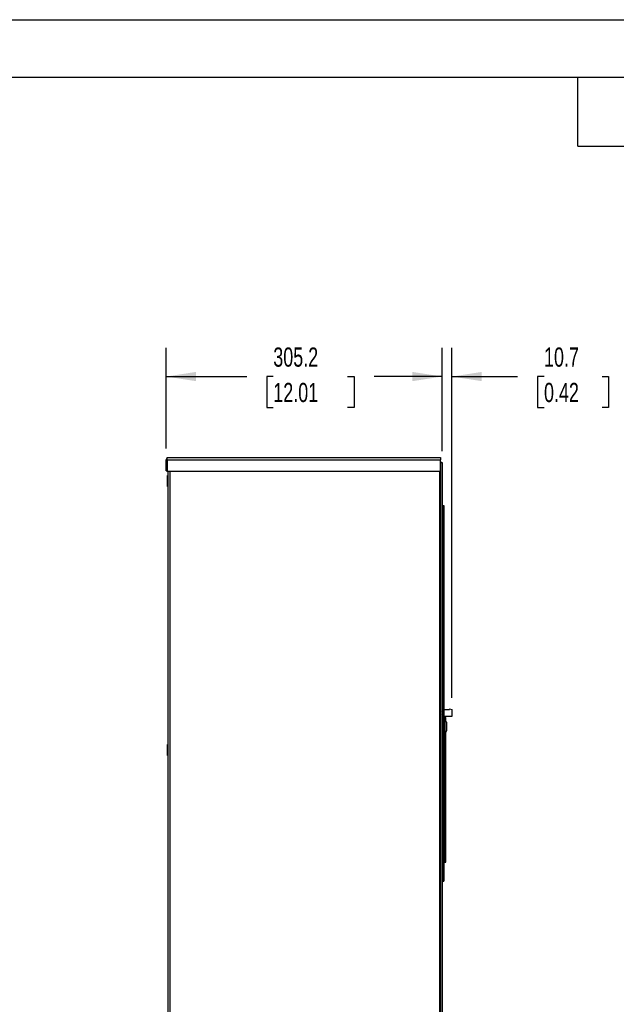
# Model space of a CAD drawing. Header units: millimetres. Extents: x 0 to 2794, y 0 to 2159.
# Tile 3 of 13: x 742 to 1401, y 1071 to 2159. Entities that reach past the tile are written whole.
import ezdxf

# ---------------------------------------------------------------- set-up
doc = ezdxf.new("R2010")
doc.units = ezdxf.units.MM
doc.header["$LTSCALE"] = 10
doc.layers.add('DIMENSIONS', color=140, linetype='Continuous', lineweight=25)
doc.layers.add('TEXT', color=140, linetype='Continuous', lineweight=25)
doc.styles.add('SLDTEXTSTYLE0', font='TXT', dxfattribs={"width": 0.7})
doc.dimstyles.new('SLDDIMSTYLE0', dxfattribs={"dimtxt": 21.580078, "dimasz": 33.02, "dimexe": 0, "dimexo": 0.0625, "dimgap": 5.39502, "dimtad": 0, "dimtih": 1, "dimtoh": 1, "dimdec": 1, "dimrnd": 1e-09, "dimzin": 12, "dimdsep": 46, "dimtxsty": 'SLDTEXTSTYLE0', "dimsah": 1, "dimcen": 0.09, "dimadec": 0, "dimazin": 3, "dimtfac": 1, "dimtdec": 1, "dimtmove": 0, "dimatfit": 0, "dimfxl": 0, "dimfrac": 2, "dimtolj": 1, "dimtzin": 12, "dimarcsym": 0})
doc.dimstyles.new('SLDDIMSTYLE2', dxfattribs={"dimtxt": 21.580078, "dimasz": 33.02, "dimexe": 0, "dimexo": 0.0625, "dimgap": 5.39502, "dimtad": 0, "dimtih": 1, "dimtoh": 1, "dimdec": 1, "dimrnd": 1e-09, "dimzin": 12, "dimdsep": 46, "dimtxsty": 'SLDTEXTSTYLE0', "dimsah": 1, "dimcen": 0.09, "dimadec": 0, "dimazin": 3, "dimtfac": 1, "dimtdec": 1, "dimtofl": 0, "dimtmove": 0, "dimatfit": 3, "dimfxl": 0, "dimfrac": 2, "dimtolj": 1, "dimtzin": 12, "dimarcsym": 0})

# ---------------------------------------------------------------- blocks, each defined once
blk = doc.blocks.new('_D_20')
at = {"layer": 'DIMENSIONS'}
for p, q in [((904.1, 1685.4), (904.1, 1796.6)), ((1209.2, 1682.5), (1209.2, 1796.6)), ((904.1, 1764.8), (993.2, 1764.8)), ((1022.5, 1764.8), (1015.2, 1764.8)), ((1015.2, 1764.8), (1015.2, 1730.5)), ((1104.6, 1764.8), (1111.8, 1764.8)), ((1111.8, 1764.8), (1111.8, 1730.5)), ((1209.2, 1764.8), (1133.8, 1764.8)), ((1015.2, 1730.5), (1022.5, 1730.5)), ((1111.8, 1730.5), (1104.6, 1730.5))]:
    blk.add_line(p, q, dxfattribs=at)
for points in [[(904.1, 1764.8), (937.1, 1759.7), (937.1, 1769.9)], [(1209.2, 1764.8), (1176.2, 1769.9), (1176.2, 1759.7)]]:
    blk.add_solid(points, dxfattribs=at)
at = {"layer": 'DIMENSIONS', "char_height": 21.17, "attachment_point": 1, "style": 'SLDTEXTSTYLE0'}
for s, insert in [('305.2', (1022.5, 1796.9)), ('12.01', (1022.5, 1757.8))]:
    blk.add_mtext(s, dxfattribs=dict(at, insert=insert))
blk = doc.blocks.new('_D_21')
at = {"layer": 'DIMENSIONS'}
for p, q in [((1209.2, 1682.5), (1209.2, 1796.6)), ((1219.9, 1409.8), (1219.9, 1796.6)), ((1209.2, 1764.8), (1145.7, 1764.8)), ((1219.9, 1764.8), (1292.4, 1764.8)), ((1321.6, 1764.8), (1314.4, 1764.8)), ((1314.4, 1764.8), (1314.4, 1730.5)), ((1385.7, 1764.8), (1393, 1764.8)), ((1393, 1764.8), (1393, 1730.5)), ((1314.4, 1730.5), (1321.6, 1730.5)), ((1393, 1730.5), (1385.7, 1730.5))]:
    blk.add_line(p, q, dxfattribs=at)
for points in [[(1209.2, 1764.8), (1176.2, 1769.9), (1176.2, 1759.7)], [(1219.9, 1764.8), (1252.9, 1759.7), (1252.9, 1769.9)]]:
    blk.add_solid(points, dxfattribs=at)
at = {"layer": 'DIMENSIONS', "char_height": 21.17, "attachment_point": 1, "style": 'SLDTEXTSTYLE0'}
for s, insert in [('10.7', (1321.6, 1796.9)), ('0.42', (1321.6, 1757.8))]:
    blk.add_mtext(s, dxfattribs=dict(at, insert=insert))

msp = doc.modelspace()

# ---------------------------------------------------------------- linework, layer by layer
at = {"color": 7, "linetype": 'Continuous'}
msp.add_line((0.02, 2159.03), (2794.02, 2159.03), dxfattribs=at)
for p, q in [((905.36, 1672.73), (905.36, 1675.29)), ((905.36, 1675.29), (906.63, 1675.29)), ((906.63, 1675.29), (1207.36, 1675.29)), ((1207.36, 1675.29), (1207.36, 1672.73)), ((905.36, 1672.73), (904.07, 1672.73)), ((904.07, 1660.6), (904.07, 1672.73)), ((905.36, 1672.73), (905.36, 1660.29)), ((905.36, 1672.73), (1207.36, 1672.73)), ((1207.36, 1660.29), (1207.36, 1672.73)), ((1207.36, 1671.37), (1207.64, 1671.37)), ((1207.64, 325.17), (1207.64, 1671.37)), ((1207.64, 1669.78), (1209.23, 1669.78)), ((1209.23, 1669.78), (1209.23, 323.58)), ((904.07, 1660.6), (905.36, 1660.6)), ((905.36, 1660.29), (1207.36, 1660.29)), ((906.38, 1655.47), (905.78, 1655.47)), ((905.78, 1649.47), (905.78, 1655.47)), ((906.38, 325.17), (906.38, 1660.29)), ((908.41, 325.17), (908.41, 1660.29)), ((1206.36, 325.17), (1206.36, 1660.29)), ((905.78, 1649.47), (906.38, 1649.47)), ((905.78, 1643.47), (905.78, 1649.47)), ((905.78, 1643.47), (906.38, 1643.47)), ((1209.73, 1622.16), (1210.95, 1622.16)), ((1209.73, 1622.16), (1209.73, 1615.81)), ((1210.95, 1622.16), (1210.95, 1615.81)), ((1209.73, 1615.81), (1209.73, 1213.51)), ((1209.73, 1615.81), (1210.95, 1615.81)), ((1210.95, 1615.81), (1210.95, 1213.51)), ((1209.35, 1398.72), (1209.23, 1398.72)), ((1209.73, 1397.45), (1209.23, 1397.45)), ((1209.23, 1396.89), (1209.73, 1396.9)), ((1209.41, 1393.13), (1209.23, 1393.11)), ((1209.35, 1398.72), (1209.35, 1397.45)), ((1210.95, 1396.94), (1217.33, 1397.15)), ((1217.33, 1397.55), (1217.33, 1397.15)), ((1217.33, 1397.55), (1219.93, 1397.15)), ((1219.93, 1397.15), (1219.93, 1389.15)), ((1209.23, 1392.29), (1209.41, 1392.27)), ((1209.73, 1389.15), (1209.23, 1389.15)), ((1209.23, 1387.95), (1209.73, 1387.95)), ((1209.23, 1382.86), (1209.73, 1382.86)), ((1219.93, 1389.15), (1210.95, 1389.15)), ((1210.95, 1386.29), (1211.97, 1386.29)), ((1211.95, 1386.29), (1211.95, 1388.15)), ((1211.95, 1388.15), (1213.17, 1388.15)), ((1211.97, 1386.29), (1211.97, 1370.04)), ((1213.75, 1382.81), (1211.97, 1386.29)), ((1213.17, 1383.95), (1213.17, 1388.15)), ((1213.75, 1382.81), (1213.75, 1373.51)), ((1209.23, 1373.46), (1209.73, 1373.46)), ((1213.75, 1373.51), (1211.97, 1370.04)), ((1213.17, 1237.45), (1213.17, 1372.38)), ((1210.95, 1370.04), (1211.97, 1370.04)), ((1211.95, 1271.52), (1211.95, 1370.04)), ((906.38, 1358.27), (905.78, 1358.27)), ((905.78, 1352.27), (905.78, 1358.27)), ((905.78, 1352.27), (906.38, 1352.27)), ((905.78, 1346.27), (905.78, 1352.27)), ((905.78, 1346.27), (906.38, 1346.27)), ((1211.74, 1272.78), (1210.95, 1272.78)), ((1211.74, 1263.66), (1211.74, 1272.78)), ((1209.73, 1271.6), (1209.23, 1271.6)), ((1209.23, 1266.27), (1209.73, 1266.27)), ((1209.73, 1265.86), (1209.23, 1265.86)), ((1209.23, 1263.87), (1209.73, 1263.87)), ((1209.73, 1263.46), (1209.23, 1263.46)), ((1211.74, 1263.66), (1210.95, 1263.66)), ((1211.74, 1254.54), (1211.74, 1263.66)), ((1209.23, 1261.47), (1209.73, 1261.47)), ((1209.73, 1261.06), (1209.23, 1261.06)), ((1209.23, 1255.73), (1209.73, 1255.73)), ((1210.95, 1254.54), (1211.74, 1254.54)), ((1211.95, 1237.45), (1211.95, 1255.81)), ((1210.95, 1240.05), (1211.29, 1240.11)), ((1211.29, 1240.11), (1211.51, 1238.91)), ((1209.23, 1237.97), (1209.73, 1237.97)), ((1210.95, 1238.81), (1211.51, 1238.91)), ((1211.95, 1237.45), (1213.17, 1237.45)), ((1211.95, 1228.15), (1211.95, 1237.45)), ((1213.17, 1228.15), (1213.17, 1237.45)), ((1209.23, 1225.76), (1209.73, 1225.76)), ((1211.95, 1228.15), (1213.17, 1228.15)), ((1209.23, 1215.6), (1209.29, 1215.25)), ((1209.29, 1215.25), (1209.23, 1215.24)), ((1209.73, 1213.51), (1210.95, 1213.51)), ((1209.73, 1213.51), (1209.73, 1207.16)), ((1210.95, 1213.51), (1210.95, 1207.16)), ((1209.73, 1207.16), (1210.95, 1207.16))]:
    msp.add_line(p, q)
at = {"flags": 128}
for points in [[(1209.23, 1239.3), (1209.45, 1239.51), (1209.73, 1239.71)], [(1211.51, 1238.91), (1211.85, 1239), (1211.95, 1239.04)], [(1209.29, 1215.25), (1209.63, 1215.34), (1209.73, 1215.38)]]:
    msp.add_lwpolyline(points, dxfattribs=at)
for centre, radius, start, end in [((906.63, 1672.73), 2.57, 119.67301, 180), ((1208.55, 1410.42), 0.8, 0, 30.9908), ((1203.4, 1392.7), 6.03, 4.10136, 14.74346), ((1203.4, 1392.7), 6.03, 345.25625, 355.89894), ((1208.55, 1387.02), 0.8, 329.0092, 0), ((1159.76, 1263.66), 52.77, 350.05019, 9.94981), ((1211.16, 1240.89), 0.794, 280, 0), ((1208.94, 1217.23), 0.787, 291.4075, 0)]:
    msp.add_arc(centre, radius, start, end)
for points, knots in [([(1209.35, 1410.42), (1209.35, 1410.42), (1209.35, 1410.41), (1209.35, 1410.36), (1209.35, 1410.33), (1209.35, 1410.28), (1209.35, 1410.25), (1209.35, 1410.24), (1209.35, 1410.23), (1209.35, 1410.23), (1209.35, 1410.16), (1209.35, 1410.03), (1209.35, 1409.83), (1209.35, 1409.72), (1209.35, 1409.67), (1209.35, 1409.64), (1209.35, 1409.62), (1209.35, 1409.46), (1209.35, 1409.21), (1209.35, 1408.88), (1209.35, 1408.73), (1209.35, 1408.62), (1209.35, 1408.57), (1209.35, 1408.07), (1209.35, 1407.57), (1209.35, 1406.71), (1209.35, 1406.26), (1209.35, 1405.7), (1209.35, 1405.46), (1209.35, 1405.29), (1209.35, 1405.21), (1209.35, 1404.79), (1209.35, 1404.28), (1209.35, 1403.66), (1209.35, 1403.35), (1209.35, 1403.21), (1209.35, 1403.12), (1209.35, 1403.07), (1209.35, 1402.68), (1209.35, 1402.14), (1209.35, 1401.5), (1209.35, 1401.18), (1209.35, 1401.01), (1209.35, 1400.94), (1209.35, 1400.9), (1209.35, 1400.87), (1209.35, 1400.15), (1209.35, 1399.44), (1209.35, 1398.72)], [1, 1, 1, 1, 1.015625, 1.015625, 1.0234375, 1.02734375, 1.02929688, 1.03027344, 1.03027344, 1.03125, 1.03125, 1.046875, 1.0546875, 1.05859375, 1.06054688, 1.06054688, 1.0625, 1.0625, 1.078125, 1.0859375, 1.08984375, 1.08984375, 1.09375, 1.09375, 1.125, 1.125, 1.140625, 1.1484375, 1.15234375, 1.15234375, 1.15625, 1.15625, 1.171875, 1.1796875, 1.18359375, 1.18554688, 1.18554688, 1.1875, 1.1875, 1.203125, 1.2109375, 1.21484375, 1.21679688, 1.21777344, 1.21777344, 1.21875, 1.21875, 1.25, 1.25, 1.25, 1.25]), ([(1209.35, 1387.95), (1209.35, 1387.74), (1209.35, 1387.13), (1209.35, 1387.06), (1209.35, 1387.02)], [0, 0, 0, 0, 0.3464712, 1, 1, 1, 1])]:
    msp.add_open_spline(points, degree=3, knots=knots)
at = {"layer": 'TEXT'}
for p, q in [((63.5, 2095.5), (2730.5, 2095.5)), ((1358.9, 2019.3), (1358.9, 2095.5)), ((1358.9, 2019.3), (1435.1, 2019.3))]:
    msp.add_line(p, q, dxfattribs=at)

# ---------------------------------------------------------------- dimensions: what is measured, and where the dimension line sits
at = {"layer": 'DIMENSIONS'}
for p1, dimstyle, picture, middle in [((904.07, 1672.73), 'SLDDIMSTYLE2', '_D_20', (1063.53, 1764.8)), ((1219.93, 1397.15), 'SLDDIMSTYLE0', '_D_21', (1353.67, 1764.8))]:
    dim = msp.add_linear_dim(base=(1209.23, 1764.8), p1=p1, p2=(1209.23, 1669.78), dimstyle=dimstyle, dxfattribs=at)
    dim.commit()
    dim.dimension.update_dxf_attribs({"geometry": picture, "text_midpoint": middle, "dimtype": 160})

doc.saveas('drawing.dxf')
